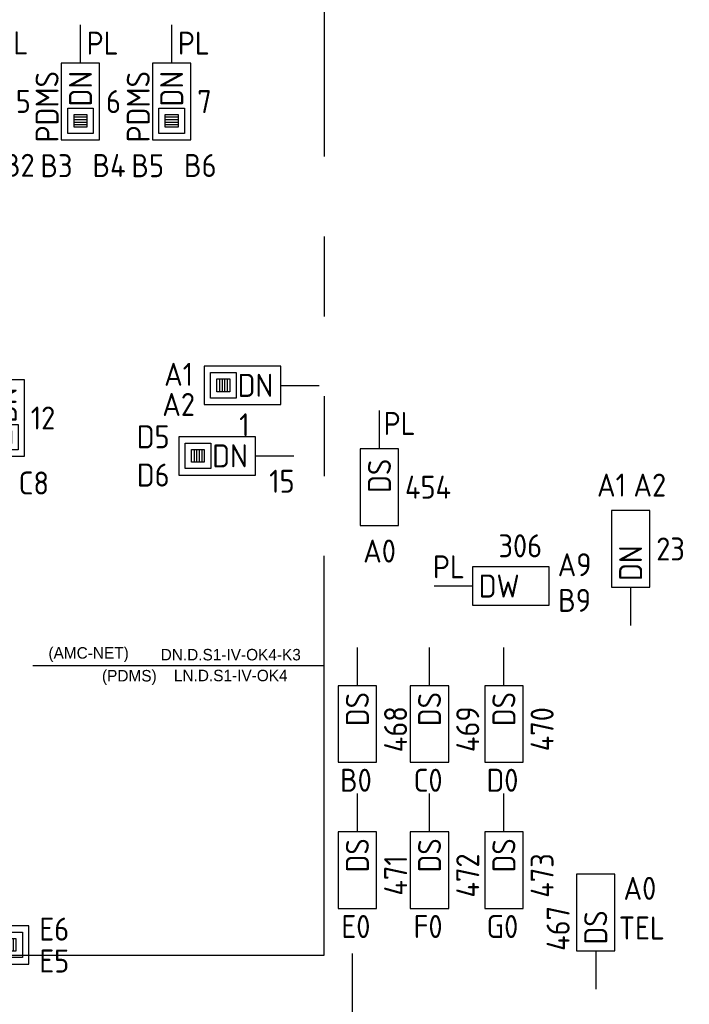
# Model space of a CAD drawing. Header units: millimetres. Extents: x 4336 to 79204, y -9688 to 63134.
# Tile 4 of 38: x 19015 to 24254, y 7593 to 15300. Entities that reach past the tile are written whole.
import ezdxf
from ezdxf.enums import TextEntityAlignment as Align

# ---------------------------------------------------------------- set-up
doc = ezdxf.new("R2010")
doc.units = ezdxf.units.MM
doc.header["$LTSCALE"] = 100
doc.linetypes.add('B0202', pattern=[28.125, 18.75, -3.125, 3.125, -3.125])
doc.linetypes.add('B0801', pattern=[62.5, 31.25, -6.25, 6.25, -6.25, 6.25, -6.25])
doc.layers.get('0').update_dxf_attribs({"linetype": 'CONTINUOUS'})
for name, color, linetype in [('DATA GROEN 90', 90, 'CONTINUOUS'), ('DBTA GRO_ATTRIB', 2, 'CONTINUOUS'), ('EB6441--_ATTRIB', 2, 'CONTINUOUS'), ('EB6445--_ATTRIB', 2, 'CONTINUOUS'), ('EL631005_KSTSCH', 6, 'B0801'), ('EL6441--_DATACOM', 3, 'CONTINUOUS'), ('EL644104_LEIDING4', 2, 'B0202'), ('EL6445--_DATANET', 3, 'CONTINUOUS')]:
    doc.layers.add(name, color=color, linetype=linetype)
doc.styles.add('1_8', font='iso')
doc.styles.add('BURO-025', font='burofont.shx', dxfattribs={"height": 2.5})
doc.styles.add('NORATT', font='isocp.shx')

# ---------------------------------------------------------------- blocks, each defined once
blk = doc.blocks.new('EA644501')
for p, q in [((-1.5, 6), (-1.5, 0)), ((1.5, 6), (-1.5, 6)), ((1.5, 0), (1.5, 6)), ((-1.5, 0), (1.5, 0))]:
    blk.add_line(p, q)
at = {"color": 2}
blk.add_line((0, 0), (0, -3), dxfattribs=at)
at = {"style": '1_8', "flags": 9}
blk.add_attdef('NUMMER', text='', height=1.8, rotation=90, dxfattribs=at).set_placement((-3.5, 8), align=Align.BOTTOM_LEFT)
at = {"style": '1_8'}
for tag, flags, p in [('NUMMERAP', 9, (-1.5, 8)), ('NUMMERBP', 9, (1.5, 8)), ('NUMMERA', 8, (-1.5, 8)), ('NUMMERB', 8, (1.5, 8))]:
    blk.add_attdef(tag, text='', height=1.8, rotation=90, dxfattribs=dict(at, flags=flags)).set_placement(p, align=Align.MIDDLE_CENTER)
at = {"style": '1_8', "flags": 8}
blk.add_attdef('CODE', text='', height=1.8, rotation=90, dxfattribs=at).set_placement((0, 0.5), align=Align.MIDDLE_LEFT)
at = {"style": '1_8', "flags": 9}
for tag, p in [('TYPE', (0, 4)), ('FABR', (0, 3)), ('PDATE', (0, 2)), ('PVERS', (0, 1)), ('PCODE', (0, 0))]:
    blk.add_attdef(tag, text='', height=1.8, dxfattribs=at).set_placement(p, align=Align.MIDDLE_CENTER)
for tag in ['VERD', 'PATCHSTR', 'PANEEL']:
    blk.add_attdef(tag, text='', height=1.8, dxfattribs=at).set_placement((2, 0), align=Align.BOTTOM_LEFT)
blk = doc.blocks.new('EA644502')
for p, q in [((-1.5, 6), (-1.5, 0)), ((1.5, 6), (-1.5, 6)), ((1.5, 0), (1.5, 6)), ((-1.5, 0), (1.5, 0))]:
    blk.add_line(p, q)
at = {"color": 1}
for p, q in [((-1, 5.5), (1, 5.5)), ((-1, 3.5), (-1, 5.5)), ((1, 5.5), (1, 3.5)), ((-0.5, 5), (0.5, 5)), ((-0.5, 4), (-0.5, 5)), ((0.5, 4.8), (-0.5, 4.8)), ((0.5, 5), (0.5, 4)), ((0.5, 4.6), (-0.5, 4.6)), ((0.5, 4.4), (-0.5, 4.4)), ((0.5, 4.2), (-0.5, 4.2)), ((0.5, 4), (-0.5, 4)), ((1, 3.5), (-1, 3.5))]:
    blk.add_line(p, q, dxfattribs=at)
at = {"color": 2}
blk.add_line((0, 0), (0, -3), dxfattribs=at)
at = {"style": 'NORATT', "flags": 8}
for tag, p in [('NUMMERA', (-1.5, 8)), ('NUMMERB', (1.5, 8))]:
    blk.add_attdef(tag, text='', height=1.8, rotation=90, dxfattribs=at).set_placement(p, align=Align.MIDDLE_CENTER)
blk.add_attdef('CODE', text='', height=1.8, rotation=90, dxfattribs=at).set_placement((0, 0.5), align=Align.MIDDLE_LEFT)
at = {"style": 'NORATT', "flags": 9}
for tag, p in [('VERD', (0, 4)), ('PATCHSTR', (0, 4)), ('PANEEL', (0, 4)), ('NUMMER', (6, 3)), ('HOOGTE', (-3, 2)), ('TYPE', (0, -2.5)), ('FABR', (0, -2.5)), ('PCODE', (0, -3)), ('PVERS', (0, -3)), ('PDATE', (0, -3))]:
    blk.add_attdef(tag, text='', height=1.8, dxfattribs=at).set_placement(p, align=Align.BOTTOM_LEFT)
for tag, p in [('NUMMERAP', (8, 1.5)), ('NUMMERBP', (8, -1.5))]:
    blk.add_attdef(tag, text='', height=1.8, dxfattribs=at).set_placement(p, align=Align.MIDDLE_CENTER)

msp = doc.modelspace()

# ---------------------------------------------------------------- linework, layer by layer
at = {"layer": 'EL631005_KSTSCH'}
for p, q in [((21397.8, 7978), (21400, 23541.4)), ((18397.9, 7978), (21397.8, 7978))]:
    msp.add_line(p, q, dxfattribs=at)
at = {"layer": 'EL644104_LEIDING4', "linetype": 'ByBlock'}
msp.add_line((21400, 10241.8), (19117.4, 10241.8), dxfattribs=at)
at = {"layer": 'EL6445--_DATANET', "color": 1}
msp.add_line((21619.3, -1811.5), (21619.3, 7992.1), dxfattribs=at)

# ---------------------------------------------------------------- block references
at = {"layer": 'DATA GROEN 90'}
ref = msp.add_blockref('EA644502', (20859.2, 11886), dxfattribs=dict(at, xscale=100, yscale=100, zscale=100, rotation=90))
ref.add_attrib('CODE', 'DN', dxfattribs={"layer": 'EB6445--_ATTRIB', "color": 1, "height": 180, "style": 'NORATT', "flags": 8}).set_placement((20521.2, 11886), align=Align.MIDDLE_LEFT)
ref.add_attrib('NUMMERA', 'D5', dxfattribs={"layer": 'DBTA GRO_ATTRIB', "color": 1, "height": 180, "style": 'NORATT', "flags": 8}).set_placement((20059.2, 12035.4), align=Align.MIDDLE_CENTER)
ref.add_attrib('NUMMERB', 'D6', dxfattribs={"layer": 'DBTA GRO_ATTRIB', "color": 1, "height": 180, "style": 'NORATT', "flags": 8}).set_placement((20059.2, 11735.8), align=Align.MIDDLE_CENTER)
ref.add_attrib('TYPE', '15', dxfattribs={"layer": 'EB6445--_ATTRIB', "color": 1, "height": 180, "style": 'NORATT', "flags": 8}).set_placement((20967.1, 11543.3), align=Align.BOTTOM_LEFT)
ref = msp.add_blockref('EA644502', (18485.5, 8058.4), dxfattribs=dict(at, xscale=100, yscale=100, zscale=100, rotation=270))
ref.add_attrib('CODE', 'DN', dxfattribs={"layer": 'EB6445--_ATTRIB', "color": 1, "height": 180, "style": 'NORATT', "flags": 8}).set_placement((18769.5, 8058.4), align=Align.MIDDLE_RIGHT)
ref.add_attrib('NUMMERA', 'E5', dxfattribs={"layer": 'DBTA GRO_ATTRIB', "color": 1, "height": 180, "style": 'NORATT', "flags": 8}).set_placement((19285.5, 7931.9), align=Align.MIDDLE_CENTER)
ref.add_attrib('NUMMERB', 'E6', dxfattribs={"layer": 'DBTA GRO_ATTRIB', "color": 1, "height": 180, "style": 'NORATT', "flags": 8}).set_placement((19285.5, 8181.8), align=Align.MIDDLE_CENTER)
ref.add_attrib('TYPE', '19', dxfattribs={"layer": 'EB6445--_ATTRIB', "color": 1, "height": 180, "style": 'NORATT', "flags": 8}).set_placement((18220.3, 8058.4), align=Align.BOTTOM_LEFT)
at = {"layer": 'EL6441--_DATACOM'}
ref = msp.add_blockref('EA644502', (18784, 14960.3), dxfattribs=dict(at, xscale=100, yscale=100, zscale=100, rotation=180))
ref.add_attrib('CODE', 'DN', dxfattribs={"layer": 'EB6441--_ATTRIB', "color": 1, "height": 180, "rotation": 90, "style": 'NORATT', "flags": 8}).set_placement((18784, 14622.3), align=Align.MIDDLE_LEFT)
ref.add_attrib('NUMMERA', 'B2', dxfattribs={"layer": 'EB6441--_ATTRIB', "color": 1, "height": 180, "style": 'NORATT', "flags": 8}).set_placement((19007.7, 14160.3), align=Align.MIDDLE_CENTER)
ref.add_attrib('NUMMERB', 'B1', dxfattribs={"layer": 'EB6441--_ATTRIB', "color": 1, "height": 180, "style": 'NORATT', "flags": 8}).set_placement((18596.1, 14158.8), align=Align.MIDDLE_CENTER)
ref.add_attrib('HOOGTE', 'PL', dxfattribs={"layer": 'EB6441--_ATTRIB', "color": 1, "height": 180, "style": 'NORATT', "flags": 8}).set_placement((18832.2, 14974.2), align=Align.BOTTOM_LEFT)
ref.add_attrib('FABR', 'PDMS', dxfattribs={"layer": 'EB6441--_ATTRIB', "color": 1, "height": 180, "rotation": 90, "style": 'NORATT', "flags": 8}).set_placement((18666.4, 14341.1), align=Align.BOTTOM_LEFT)
ref.add_attrib('TYPE', '5', dxfattribs={"layer": 'EB6441--_ATTRIB', "color": 1, "height": 180, "style": 'NORATT', "flags": 8}).set_placement((18984, 14660.3), align=Align.MIDDLE_LEFT)
ref = msp.add_blockref('EA644502', (19490.5, 14958.7), dxfattribs=dict(at, xscale=100, yscale=100, zscale=100, rotation=180))
ref.add_attrib('CODE', 'DN', dxfattribs={"layer": 'EB6441--_ATTRIB', "color": 1, "height": 180, "rotation": 90, "style": 'NORATT', "flags": 8}).set_placement((19490.5, 14620.7), align=Align.MIDDLE_LEFT)
ref.add_attrib('NUMMERA', 'B4', dxfattribs={"layer": 'EB6441--_ATTRIB', "color": 1, "height": 180, "style": 'NORATT', "flags": 8}).set_placement((19714.2, 14158.7), align=Align.MIDDLE_CENTER)
ref.add_attrib('NUMMERB', 'B3', dxfattribs={"layer": 'EB6441--_ATTRIB', "color": 1, "height": 180, "style": 'NORATT', "flags": 8}).set_placement((19302.6, 14157.1), align=Align.MIDDLE_CENTER)
ref.add_attrib('HOOGTE', 'PL', dxfattribs={"layer": 'EB6441--_ATTRIB', "color": 1, "height": 180, "style": 'NORATT', "flags": 8}).set_placement((19538.8, 14972.5), align=Align.BOTTOM_LEFT)
ref.add_attrib('FABR', 'PDMS', dxfattribs={"layer": 'EB6441--_ATTRIB', "color": 1, "height": 180, "rotation": 90, "style": 'NORATT', "flags": 8}).set_placement((19372.9, 14339.5), align=Align.BOTTOM_LEFT)
ref.add_attrib('TYPE', '6', dxfattribs={"layer": 'EB6441--_ATTRIB', "color": 1, "height": 180, "style": 'NORATT', "flags": 8}).set_placement((19690.5, 14658.7), align=Align.MIDDLE_LEFT)
ref = msp.add_blockref('EA644502', (20204, 14958.7), dxfattribs=dict(at, xscale=100, yscale=100, zscale=100, rotation=180))
ref.add_attrib('CODE', 'DN', dxfattribs={"layer": 'EB6441--_ATTRIB', "color": 1, "height": 180, "rotation": 90, "style": 'NORATT', "flags": 8}).set_placement((20204, 14620.7), align=Align.MIDDLE_LEFT)
ref.add_attrib('NUMMERA', 'B6', dxfattribs={"layer": 'EB6441--_ATTRIB', "color": 1, "height": 180, "style": 'NORATT', "flags": 8}).set_placement((20427.7, 14158.7), align=Align.MIDDLE_CENTER)
ref.add_attrib('NUMMERB', 'B5', dxfattribs={"layer": 'EB6441--_ATTRIB', "color": 1, "height": 180, "style": 'NORATT', "flags": 8}).set_placement((20016.2, 14157.1), align=Align.MIDDLE_CENTER)
ref.add_attrib('HOOGTE', 'PL', dxfattribs={"layer": 'EB6441--_ATTRIB', "color": 1, "height": 180, "style": 'NORATT', "flags": 8}).set_placement((20252.3, 14972.5), align=Align.BOTTOM_LEFT)
ref.add_attrib('FABR', 'PDMS', dxfattribs={"layer": 'EB6441--_ATTRIB', "color": 1, "height": 180, "rotation": 90, "style": 'NORATT', "flags": 8}).set_placement((20086.4, 14339.5), align=Align.BOTTOM_LEFT)
ref.add_attrib('TYPE', '7', dxfattribs={"layer": 'EB6441--_ATTRIB', "color": 1, "height": 180, "style": 'NORATT', "flags": 8}).set_placement((20404, 14658.7), align=Align.MIDDLE_LEFT)
ref = msp.add_blockref('EA644502', (18901.6, 12482.4), dxfattribs=dict(at, xscale=100, yscale=100, zscale=100, rotation=180))
ref.add_attrib('CODE', 'DN', dxfattribs={"layer": 'EB6441--_ATTRIB', "color": 1, "height": 180, "rotation": 90, "style": 'NORATT', "flags": 8}).set_placement((18901.6, 12144.4), align=Align.MIDDLE_LEFT)
ref.add_attrib('NUMMERA', 'C8', dxfattribs={"layer": 'DBTA GRO_ATTRIB', "color": 1, "height": 180, "style": 'NORATT', "flags": 8}).set_placement((19125.3, 11673.4), align=Align.MIDDLE_CENTER)
ref.add_attrib('NUMMERB', 'C7', dxfattribs={"layer": 'DBTA GRO_ATTRIB', "color": 1, "height": 180, "style": 'NORATT', "flags": 8}).set_placement((18713.8, 11680.8), align=Align.MIDDLE_CENTER)
ref.add_attrib('TYPE', '12', dxfattribs={"layer": 'DBTA GRO_ATTRIB', "color": 1, "height": 180, "style": 'NORATT', "flags": 8}).set_placement((19101.6, 12182.4), align=Align.MIDDLE_LEFT)
ref = msp.add_blockref('EA644502', (21058.3, 12438), dxfattribs=dict(at, xscale=100, yscale=100, zscale=100, rotation=90))
ref.add_attrib('CODE', 'DN', dxfattribs={"layer": 'EB6445--_ATTRIB', "color": 1, "height": 180, "style": 'NORATT', "flags": 8}).set_placement((20720.3, 12438), align=Align.MIDDLE_LEFT)
ref.add_attrib('NUMMERA', 'A1', dxfattribs={"layer": 'DBTA GRO_ATTRIB', "color": 1, "height": 180, "style": 'NORATT', "flags": 8}).set_placement((20258.3, 12524.3), align=Align.MIDDLE_CENTER)
ref.add_attrib('NUMMERB', 'A2', dxfattribs={"layer": 'DBTA GRO_ATTRIB', "color": 1, "height": 180, "style": 'NORATT', "flags": 8}).set_placement((20258.3, 12288.5), align=Align.MIDDLE_CENTER)
ref.add_attrib('TYPE', '1', dxfattribs={"layer": 'EB6445--_ATTRIB', "color": 1, "height": 180, "style": 'NORATT', "flags": 8}).set_placement((20732.4, 12128.6), align=Align.MIDDLE_LEFT)
at = {"layer": 'EL6445--_DATANET'}
ref = msp.add_blockref('EA644501', (21829.3, 11941), dxfattribs=dict(at, xscale=100, yscale=100, zscale=100, rotation=180))
ref.add_attrib('CODE', 'DS', dxfattribs={"layer": 'EB6445--_ATTRIB', "color": 1, "height": 180, "rotation": 90, "style": 'NORATT', "flags": 8}).set_placement((21829.3, 11595.9), align=Align.MIDDLE_LEFT)
ref.add_attrib('NUMMERA', 'A0', dxfattribs={"layer": 'EB6445--_ATTRIB', "color": 1, "height": 180, "style": 'NORATT', "flags": 8}).set_placement((21830.3, 11141), align=Align.MIDDLE_CENTER)
ref.add_attrib('VERD', 'PL', dxfattribs={"layer": 'EB6445--_ATTRIB', "color": 1, "height": 180, "style": 'NORATT', "flags": 8}).set_placement((21862.3, 11995.6), align=Align.BOTTOM_LEFT)
ref.add_attrib('TYPE', '454', dxfattribs={"layer": 'EB6445--_ATTRIB', "color": 1, "height": 180, "style": 'NORATT', "flags": 8}).set_placement((22029.3, 11641), align=Align.MIDDLE_LEFT)
ref = msp.add_blockref('EA644501', (23794.9, 10857.2), dxfattribs=dict(at, xscale=100, yscale=100, zscale=100))
ref.add_attrib('CODE', 'DN', dxfattribs={"layer": 'EB6445--_ATTRIB', "color": 1, "height": 180, "rotation": 90, "style": 'NORATT', "flags": 8}).set_placement((23794.9, 10907.2), align=Align.MIDDLE_LEFT)
ref.add_attrib('NUMMERA', 'A1', dxfattribs={"layer": 'EB6445--_ATTRIB', "color": 1, "height": 180, "style": 'NORATT', "flags": 8}).set_placement((23644.9, 11657.2), align=Align.MIDDLE_CENTER)
ref.add_attrib('NUMMERB', 'A2', dxfattribs={"layer": 'EB6445--_ATTRIB', "color": 1, "height": 180, "style": 'NORATT', "flags": 8}).set_placement((23944.9, 11657.2), align=Align.MIDDLE_CENTER)
ref.add_attrib('TYPE', '23', dxfattribs={"layer": 'EB6445--_ATTRIB', "color": 1, "height": 180, "style": 'NORATT', "flags": 8}).set_placement((23994.9, 11157.2), align=Align.MIDDLE_LEFT)
ref = msp.add_blockref('EA644501', (22556.4, 10867.1), dxfattribs=dict(at, xscale=100, yscale=100, zscale=100, rotation=270))
ref.add_attrib('CODE', 'DW', dxfattribs={"layer": 'EB6445--_ATTRIB', "color": 1, "height": 180, "style": 'NORATT', "flags": 8}).set_placement((22606.4, 10867.1), align=Align.MIDDLE_LEFT)
ref.add_attrib('NUMMERA', 'A9', dxfattribs={"layer": 'EB6445--_ATTRIB', "color": 1, "height": 180, "style": 'NORATT', "flags": 8}).set_placement((23356.4, 11034), align=Align.MIDDLE_CENTER)
ref.add_attrib('NUMMERB', 'B9', dxfattribs={"layer": 'EB6445--_ATTRIB', "color": 1, "height": 180, "style": 'NORATT', "flags": 8}).set_placement((23356.4, 10754.8), align=Align.MIDDLE_CENTER)
ref.add_attrib('VERD', 'PL', dxfattribs={"layer": 'EB6445--_ATTRIB', "color": 1, "height": 180, "style": 'NORATT', "flags": 8}).set_placement((22247.9, 10873.4), align=Align.BOTTOM_LEFT)
ref.add_attrib('TYPE', '306', dxfattribs={"layer": 'EB6445--_ATTRIB', "color": 1, "height": 180, "style": 'NORATT', "flags": 8}).set_placement((22931.4, 11181.7), align=Align.MIDDLE_CENTER)
ref = msp.add_blockref('EA644501', (21656.6, 10087.3), dxfattribs=dict(at, xscale=100, yscale=100, zscale=100, rotation=180))
ref.add_attrib('CODE', 'DS', dxfattribs={"layer": 'EB6445--_ATTRIB', "color": 1, "height": 180, "rotation": 90, "style": 'NORATT', "flags": 8}).set_placement((21656.6, 10037.3), align=Align.MIDDLE_RIGHT)
ref.add_attrib('NUMMERA', 'B0', dxfattribs={"layer": 'EB6445--_ATTRIB', "color": 1, "height": 180, "style": 'NORATT', "flags": 8}).set_placement((21645.4, 9346.9), align=Align.MIDDLE_CENTER)
ref.add_attrib('TYPE', '468', dxfattribs={"layer": 'EB6445--_ATTRIB', "color": 1, "height": 180, "rotation": 90, "style": '1_8', "flags": 8}).set_placement((21955.8, 9746.4), align=Align.MIDDLE_CENTER)
ref = msp.add_blockref('EA644501', (22221.1, 10087.3), dxfattribs=dict(at, xscale=100, yscale=100, zscale=100, rotation=180))
ref.add_attrib('CODE', 'DS', dxfattribs={"layer": 'EB6445--_ATTRIB', "color": 1, "height": 180, "rotation": 90, "style": 'NORATT', "flags": 8}).set_placement((22221.1, 10037.3), align=Align.MIDDLE_RIGHT)
ref.add_attrib('NUMMERA', 'C0', dxfattribs={"layer": 'EB6445--_ATTRIB', "color": 1, "height": 180, "style": 'NORATT', "flags": 8}).set_placement((22210, 9346.9), align=Align.MIDDLE_CENTER)
ref.add_attrib('TYPE', '469', dxfattribs={"layer": 'EB6445--_ATTRIB', "color": 1, "height": 180, "rotation": 90, "style": '1_8', "flags": 8}).set_placement((22520.3, 9746.4), align=Align.MIDDLE_CENTER)
ref = msp.add_blockref('EA644501', (22802.9, 10087.3), dxfattribs=dict(at, xscale=100, yscale=100, zscale=100, rotation=180))
ref.add_attrib('CODE', 'DS', dxfattribs={"layer": 'EB6445--_ATTRIB', "color": 1, "height": 180, "rotation": 90, "style": 'NORATT', "flags": 8}).set_placement((22802.9, 10037.3), align=Align.MIDDLE_RIGHT)
ref.add_attrib('NUMMERA', 'D0', dxfattribs={"layer": 'EB6445--_ATTRIB', "color": 1, "height": 180, "style": 'NORATT', "flags": 8}).set_placement((22791.7, 9346.9), align=Align.MIDDLE_CENTER)
ref.add_attrib('TYPE', '470', dxfattribs={"layer": 'EB6445--_ATTRIB', "color": 1, "height": 180, "rotation": 90, "style": '1_8', "flags": 8}).set_placement((23102.1, 9746.4), align=Align.MIDDLE_CENTER)
ref = msp.add_blockref('EA644501', (21656.6, 8942.4), dxfattribs=dict(at, xscale=100, yscale=100, zscale=100, rotation=180))
ref.add_attrib('CODE', 'DS', dxfattribs={"layer": 'EB6445--_ATTRIB', "color": 1, "height": 180, "rotation": 90, "style": 'NORATT', "flags": 8}).set_placement((21656.6, 8892.4), align=Align.MIDDLE_RIGHT)
ref.add_attrib('NUMMERA', 'E0', dxfattribs={"layer": 'EB6445--_ATTRIB', "color": 1, "height": 180, "style": 'NORATT', "flags": 8}).set_placement((21645.4, 8202), align=Align.MIDDLE_CENTER)
ref.add_attrib('TYPE', '471', dxfattribs={"layer": 'EB6445--_ATTRIB', "color": 1, "height": 180, "rotation": 90, "style": '1_8', "flags": 8}).set_placement((21955.8, 8601.5), align=Align.MIDDLE_CENTER)
ref = msp.add_blockref('EA644501', (22221.1, 8942.4), dxfattribs=dict(at, xscale=100, yscale=100, zscale=100, rotation=180))
ref.add_attrib('CODE', 'DS', dxfattribs={"layer": 'EB6445--_ATTRIB', "color": 1, "height": 180, "rotation": 90, "style": 'NORATT', "flags": 8}).set_placement((22221.1, 8892.4), align=Align.MIDDLE_RIGHT)
ref.add_attrib('NUMMERA', 'F0', dxfattribs={"layer": 'EB6445--_ATTRIB', "color": 1, "height": 180, "style": 'NORATT', "flags": 8}).set_placement((22210, 8202), align=Align.MIDDLE_CENTER)
ref.add_attrib('TYPE', '472', dxfattribs={"layer": 'EB6445--_ATTRIB', "color": 1, "height": 180, "rotation": 90, "style": '1_8', "flags": 8}).set_placement((22520.3, 8601.5), align=Align.MIDDLE_CENTER)
ref = msp.add_blockref('EA644501', (22802.9, 8942.4), dxfattribs=dict(at, xscale=100, yscale=100, zscale=100, rotation=180))
ref.add_attrib('CODE', 'DS', dxfattribs={"layer": 'EB6445--_ATTRIB', "color": 1, "height": 180, "rotation": 90, "style": 'NORATT', "flags": 8}).set_placement((22802.9, 8892.4), align=Align.MIDDLE_RIGHT)
ref.add_attrib('NUMMERA', 'G0', dxfattribs={"layer": 'EB6445--_ATTRIB', "color": 1, "height": 180, "style": 'NORATT', "flags": 8}).set_placement((22791.7, 8202), align=Align.MIDDLE_CENTER)
ref.add_attrib('TYPE', '473', dxfattribs={"layer": 'EB6445--_ATTRIB', "color": 1, "height": 180, "rotation": 90, "style": '1_8', "flags": 8}).set_placement((23102.1, 8601.5), align=Align.MIDDLE_CENTER)
ref = msp.add_blockref('EA644501', (23521.4, 8011.2), dxfattribs=dict(at, xscale=100, yscale=100, zscale=50))
ref.add_attrib('CODE', 'DS', dxfattribs={"layer": 'EB6445--_ATTRIB', "color": 1, "height": 180, "rotation": 90, "style": 'NORATT', "flags": 8}).set_placement((23521.4, 8061.2), align=Align.MIDDLE_LEFT)
ref.add_attrib('NUMMERA', 'A0', dxfattribs={"layer": 'EB6445--_ATTRIB', "color": 1, "height": 180, "style": 'NORATT', "flags": 8}).set_placement((23867.3, 8500.9), align=Align.MIDDLE_CENTER)
ref.add_attrib('FABR', 'TEL', dxfattribs={"layer": 'EB6445--_ATTRIB', "color": 1, "height": 180, "style": 'NORATT', "flags": 8}).set_placement((23701.9, 8046.4), align=Align.BOTTOM_LEFT)
ref.add_attrib('TYPE', '467', dxfattribs={"layer": 'EB6445--_ATTRIB', "color": 1, "height": 180, "rotation": 90, "style": 'NORATT', "flags": 8}).set_placement((23371.4, 8011.2), align=Align.BOTTOM_LEFT)

# ---------------------------------------------------------------- texts
at = {"layer": 'EL6445--_DATANET', "char_height": 90, "width": 2336.905, "attachment_point": 5, "style": 'BURO-025'}
for s, insert in [('{\\C2;(AMC-NET)}', (19554, 10330.2)), ('{\\C2;DN.D.S1-IV-OK4-K3}', (20666.1, 10329.4, 600)), ('{\\C2;(PDMS)}', (19872.8, 10151.6)), ('{\\C2;LN.D.S1-IV-OK4}', (20666.1, 10166.2, 600))]:
    msp.add_mtext(s, dxfattribs=dict(at, insert=insert))

doc.saveas('drawing.dxf')
